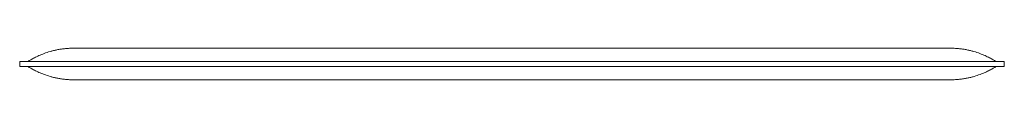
# Model space of a CAD drawing. Header units: inches. Extents: x 0.34 to 1.53, y 0.29 to 0.33.
import ezdxf

# ---------------------------------------------------------------- set-up
doc = ezdxf.new("R2010")
doc.units = ezdxf.units.IN
doc.header["$MEASUREMENT"] = 0
doc.layers.add('Isolspace', color=251, linetype='Continuous')

# ---------------------------------------------------------------- blocks, each defined once
blk = doc.blocks.new('72_CAMI_MITESCO_D2_7B1206')
at = {"layer": 'Isolspace', "linetype": 'Continuous', "lineweight": 0}
for points, knots in [([(0.0643, 0.016), (0.0625, 0.016), (0.0608, 0.016), (0.0591, 0.0159), (0.0574, 0.0158), (0.0558, 0.0156), (0.0542, 0.0155), (0.0526, 0.0153), (0.051, 0.0151), (0.0495, 0.0149), (0.048, 0.0147), (0.0465, 0.0144), (0.0451, 0.0141), (0.0436, 0.0138), (0.0422, 0.0135), (0.0409, 0.0132), (0.0395, 0.0128), (0.0382, 0.0125), (0.0369, 0.0121), (0.0343, 0.0113), (0.0319, 0.0105), (0.0296, 0.0097), (0.0274, 0.0088), (0.0253, 0.008), (0.0233, 0.0071), (0.0214, 0.0062), (0.0196, 0.0054), (0.0179, 0.0045), (0.0163, 0.0037), (0.0148, 0.0029), (0.0135, 0.0021), (0.0122, 0.0014), (0.011, 0.0007), (0.01, 0)], [0, 0, 0, 0, 0.0625, 0.0625, 0.0625, 0.125, 0.125, 0.125, 0.1875, 0.1875, 0.1875, 0.25, 0.25, 0.25, 0.3125, 0.3125, 0.3125, 0.375, 0.375, 0.375, 0.5, 0.5, 0.5, 0.625, 0.625, 0.625, 0.75, 0.75, 0.75, 0.875, 0.875, 0.875, 1, 1, 1, 1]), ([(1.18, 0), (1.179, 0.0007), (1.1778, 0.0014), (1.1765, 0.0021), (1.1752, 0.0029), (1.1737, 0.0037), (1.1721, 0.0045), (1.1704, 0.0054), (1.1686, 0.0062), (1.1667, 0.0071), (1.1647, 0.008), (1.1626, 0.0088), (1.1604, 0.0097), (1.1581, 0.0105), (1.1557, 0.0113), (1.1531, 0.0121), (1.1518, 0.0125), (1.1505, 0.0128), (1.1491, 0.0132), (1.1478, 0.0135), (1.1464, 0.0138), (1.1449, 0.0141), (1.1435, 0.0144), (1.142, 0.0147), (1.1405, 0.0149), (1.139, 0.0151), (1.1374, 0.0153), (1.1358, 0.0155), (1.1342, 0.0156), (1.1326, 0.0158), (1.1309, 0.0159), (1.1292, 0.016), (1.1275, 0.016), (1.1257, 0.016)], [0, 0, 0, 0, 0.125, 0.125, 0.125, 0.25, 0.25, 0.25, 0.375, 0.375, 0.375, 0.5, 0.5, 0.5, 0.625, 0.625, 0.625, 0.6875, 0.6875, 0.6875, 0.75, 0.75, 0.75, 0.8125, 0.8125, 0.8125, 0.875, 0.875, 0.875, 0.9375, 0.9375, 0.9375, 1, 1, 1, 1]), ([(0.01, -0.006), (0.011, -0.0067), (0.0122, -0.0074), (0.0135, -0.0081), (0.0148, -0.0089), (0.0163, -0.0097), (0.0179, -0.0105), (0.0196, -0.0114), (0.0214, -0.0122), (0.0233, -0.0131), (0.0253, -0.014), (0.0274, -0.0148), (0.0296, -0.0157), (0.0319, -0.0165), (0.0343, -0.0173), (0.0369, -0.0181), (0.0382, -0.0185), (0.0395, -0.0188), (0.0409, -0.0192), (0.0422, -0.0195), (0.0436, -0.0198), (0.0451, -0.0201), (0.0465, -0.0204), (0.048, -0.0207), (0.0495, -0.0209), (0.051, -0.0211), (0.0526, -0.0213), (0.0542, -0.0215), (0.0558, -0.0216), (0.0574, -0.0218), (0.0591, -0.0219), (0.0608, -0.022), (0.0625, -0.022), (0.0643, -0.022)], [0, 0, 0, 0, 0.125, 0.125, 0.125, 0.25, 0.25, 0.25, 0.375, 0.375, 0.375, 0.5, 0.5, 0.5, 0.625, 0.625, 0.625, 0.6875, 0.6875, 0.6875, 0.75, 0.75, 0.75, 0.8125, 0.8125, 0.8125, 0.875, 0.875, 0.875, 0.9375, 0.9375, 0.9375, 1, 1, 1, 1]), ([(1.18, -0.006), (1.179, -0.0067), (1.1778, -0.0074), (1.1766, -0.0081), (1.1753, -0.0089), (1.1738, -0.0097), (1.1722, -0.0105), (1.1706, -0.0114), (1.1689, -0.0122), (1.167, -0.0131), (1.1651, -0.014), (1.163, -0.0148), (1.1607, -0.0157), (1.1585, -0.0165), (1.1561, -0.0173), (1.1535, -0.0181), (1.1522, -0.0185), (1.1508, -0.0188), (1.1494, -0.0192), (1.1481, -0.0195), (1.1466, -0.0198), (1.1452, -0.0201), (1.1437, -0.0204), (1.1422, -0.0207), (1.1406, -0.0209), (1.1391, -0.0211), (1.1375, -0.0213), (1.1359, -0.0215), (1.1343, -0.0216), (1.1326, -0.0218), (1.1309, -0.0219), (1.1292, -0.022), (1.1275, -0.022), (1.1257, -0.022)], [0, 0, 0, 0, 0.125, 0.125, 0.125, 0.25, 0.25, 0.25, 0.375, 0.375, 0.375, 0.5, 0.5, 0.5, 0.625, 0.625, 0.625, 0.6875, 0.6875, 0.6875, 0.75, 0.75, 0.75, 0.8125, 0.8125, 0.8125, 0.875, 0.875, 0.875, 0.9375, 0.9375, 0.9375, 1, 1, 1, 1])]:
    blk.add_open_spline(points, degree=3, knots=knots, dxfattribs=at)
for points in [[(0.0643, 0.016), (1.1257, 0.016)], [(0, -0.006), (0, 0)], [(0, 0), (1.19, 0)], [(1.19, 0), (1.19, -0.006)], [(1.19, -0.006), (0, -0.006)], [(0.0643, -0.022), (1.1257, -0.022)]]:
    blk.add_open_spline(points, degree=1, dxfattribs=at)

msp = doc.modelspace()

# ---------------------------------------------------------------- block references
msp.add_blockref('72_CAMI_MITESCO_D2_7B1206', (0.3357, 0.3105, -1.2059))

doc.saveas('drawing.dxf')
